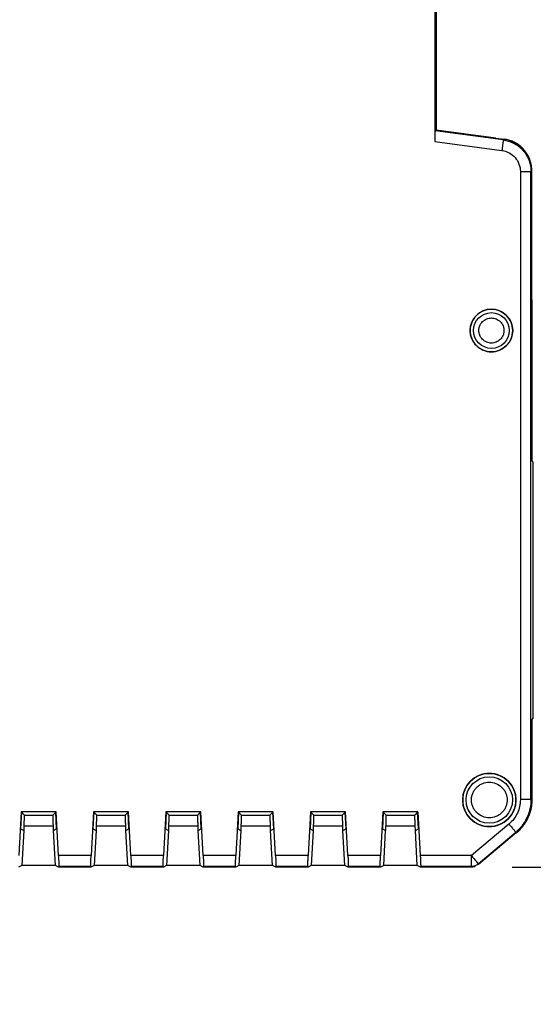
# Model space of a CAD drawing. Header units: millimetres. Extents: x 10 to 410, y 10 to 314.
# Tile 14 of 30: x 247 to 271, y 65 to 112. Entities that reach past the tile are written whole.
import ezdxf

# ---------------------------------------------------------------- set-up
doc = ezdxf.new("R2010")
doc.units = ezdxf.units.MM
doc.header["$LTSCALE"] = 1.5
doc.layers.add('DIMENSIONS', color=140, linetype='Continuous', lineweight=25)
doc.styles.add('SLDTEXTSTYLE0', font='TXT', dxfattribs={"width": 0.7})
doc.dimstyles.new('SLDDIMSTYLE1', dxfattribs={"dimtxt": 3.237012, "dimasz": 4.953, "dimexe": 0, "dimexo": 0.0625, "dimgap": 0.809253, "dimtad": 0, "dimtih": 1, "dimtoh": 1, "dimrnd": 1e-09, "dimzin": 12, "dimdsep": 46, "dimtxsty": 'SLDTEXTSTYLE0', "dimsah": 1, "dimcen": 0.09, "dimadec": 0, "dimazin": 3, "dimtfac": 1, "dimtmove": 0, "dimatfit": 0, "dimfxl": 0, "dimfrac": 2, "dimtolj": 1, "dimtzin": 12, "dimarcsym": 0})

# ---------------------------------------------------------------- blocks, each defined once
blk = doc.blocks.new('_D_5')
at = {"layer": 'DIMENSIONS'}
for p, q in [((281.813, 71.845), (281.813, 81.37)), ((270.414, 71.845), (286.576, 71.845)), ((274.741, 66.995), (286.576, 66.995)), ((281.813, 51.995), (281.813, 66.995)), ((282.69, 51.995), (281.813, 51.995)), ((288.525, 51.995), (287.438, 51.995)), ((287.438, 51.995), (287.438, 46.85)), ((298.145, 51.995), (299.232, 51.995)), ((299.232, 51.995), (299.232, 46.85)), ((287.438, 46.85), (288.525, 46.85)), ((299.232, 46.85), (298.145, 46.85))]:
    blk.add_line(p, q, dxfattribs=at)
for points in [[(281.813, 71.845), (282.575, 76.798), (281.051, 76.798)], [(281.813, 66.995), (281.051, 62.042), (282.575, 62.042)]]:
    blk.add_solid(points, dxfattribs=at)
at = {"layer": 'DIMENSIONS', "char_height": 3.175, "attachment_point": 1, "style": 'SLDTEXTSTYLE0'}
for s, insert in [('4.9', (289.872, 56.812)), ('0.19', (288.525, 50.943))]:
    blk.add_mtext(s, dxfattribs=dict(at, insert=insert))

msp = doc.modelspace()

# ---------------------------------------------------------------- linework, layer by layer
for p, q in [((266.77, 129.288), (266.77, 105.916)), ((266.77, 129.288), (266.77, 105.916)), ((266.836, 128.752), (266.836, 106.452)), ((266.836, 106.452), (266.795, 106.417)), ((269.992, 105.996), (266.795, 106.417)), ((269.636, 106.084), (266.836, 106.452)), ((266.77, 105.916), (269.927, 105.501)), ((266.77, 105.916), (269.927, 105.501)), ((269.636, 106.084), (270.033, 106.031)), ((270.033, 106.031), (269.992, 105.996)), ((270.796, 104.511), (270.796, 75.014)), ((270.796, 104.511), (270.796, 75.014)), ((271.295, 104.511), (271.336, 104.546)), ((271.295, 75.014), (271.295, 104.511)), ((271.336, 98.481), (271.336, 104.546)), ((271.336, 98.481), (271.336, 90.926)), ((271.404, 90.857), (271.336, 90.926)), ((271.404, 78.832), (271.404, 90.857)), ((271.336, 78.764), (271.404, 78.832)), ((271.336, 78.764), (271.336, 74.996)), ((271.295, 75.014), (271.336, 74.996)), ((247.336, 74.445), (247.228, 72.385)), ((247.336, 74.445), (247.228, 72.385)), ((247.356, 74.423), (247.315, 73.645)), ((248.986, 74.445), (247.336, 74.445)), ((247.336, 74.445), (247.356, 74.423)), ((248.986, 74.445), (247.336, 74.445)), ((247.356, 74.423), (247.491, 74.283)), ((247.491, 74.283), (248.83, 74.283)), ((248.965, 74.423), (248.83, 74.283)), ((248.986, 74.445), (248.965, 74.423)), ((249.006, 73.645), (248.965, 74.423)), ((249.093, 72.385), (248.986, 74.445)), ((249.093, 72.385), (248.986, 74.445)), ((250.736, 74.445), (250.628, 72.385)), ((250.736, 74.445), (250.628, 72.385)), ((250.756, 74.423), (250.715, 73.645)), ((252.386, 74.445), (250.736, 74.445)), ((250.736, 74.445), (250.756, 74.423)), ((252.386, 74.445), (250.736, 74.445)), ((250.756, 74.423), (250.891, 74.283)), ((250.891, 74.283), (252.23, 74.283)), ((252.23, 74.283), (252.365, 74.423)), ((252.386, 74.445), (252.365, 74.423)), ((252.406, 73.645), (252.365, 74.423)), ((252.493, 72.385), (252.386, 74.445)), ((252.493, 72.385), (252.386, 74.445)), ((254.136, 74.445), (254.028, 72.385)), ((254.136, 74.445), (254.028, 72.385)), ((254.156, 74.423), (254.115, 73.645)), ((255.786, 74.445), (254.136, 74.445)), ((254.136, 74.445), (254.156, 74.423)), ((255.786, 74.445), (254.136, 74.445)), ((254.156, 74.423), (254.291, 74.283)), ((254.291, 74.283), (255.63, 74.283)), ((255.63, 74.283), (255.765, 74.423)), ((255.786, 74.445), (255.765, 74.423)), ((255.806, 73.645), (255.765, 74.423)), ((255.893, 72.385), (255.786, 74.445)), ((255.893, 72.385), (255.786, 74.445)), ((257.536, 74.445), (257.428, 72.385)), ((257.536, 74.445), (257.428, 72.385)), ((257.556, 74.423), (257.515, 73.645)), ((259.186, 74.445), (257.536, 74.445)), ((257.536, 74.445), (257.556, 74.423)), ((259.186, 74.445), (257.536, 74.445)), ((257.556, 74.423), (257.691, 74.283)), ((257.691, 74.283), (259.03, 74.283)), ((259.03, 74.283), (259.165, 74.423)), ((259.186, 74.445), (259.165, 74.423)), ((259.206, 73.645), (259.165, 74.423)), ((259.293, 72.385), (259.186, 74.445)), ((259.293, 72.385), (259.186, 74.445)), ((260.936, 74.445), (260.828, 72.385)), ((260.936, 74.445), (260.828, 72.385)), ((260.956, 74.423), (260.915, 73.645)), ((262.586, 74.445), (260.936, 74.445)), ((260.936, 74.445), (260.956, 74.423)), ((262.586, 74.445), (260.936, 74.445)), ((260.956, 74.423), (261.091, 74.283)), ((261.091, 74.283), (262.43, 74.283)), ((262.43, 74.283), (262.565, 74.423)), ((262.586, 74.445), (262.565, 74.423)), ((262.606, 73.645), (262.565, 74.423)), ((262.693, 72.385), (262.586, 74.445)), ((262.693, 72.385), (262.586, 74.445)), ((264.336, 74.445), (264.228, 72.385)), ((264.336, 74.445), (264.228, 72.385)), ((264.356, 74.423), (264.315, 73.645)), ((265.986, 74.445), (264.336, 74.445)), ((264.356, 74.423), (264.336, 74.445)), ((265.986, 74.445), (264.336, 74.445)), ((264.491, 74.283), (264.356, 74.423)), ((264.491, 74.283), (265.83, 74.283)), ((265.83, 74.283), (265.965, 74.423)), ((265.965, 74.423), (265.986, 74.445)), ((266.006, 73.645), (265.965, 74.423)), ((265.986, 74.445), (266.093, 72.385)), ((247.315, 73.645), (247.46, 73.571)), ((247.46, 73.571), (247.374, 71.919)), ((247.46, 73.571), (247.475, 73.571)), ((247.475, 73.571), (247.482, 73.783)), ((247.482, 73.783), (248.839, 73.783)), ((248.839, 73.783), (248.846, 73.571)), ((248.846, 73.571), (248.861, 73.571)), ((248.861, 73.571), (249.006, 73.645)), ((248.947, 71.919), (248.861, 73.571)), ((250.715, 73.645), (250.86, 73.571)), ((250.86, 73.571), (250.774, 71.919)), ((250.86, 73.571), (250.875, 73.571)), ((250.875, 73.571), (250.882, 73.783)), ((250.882, 73.783), (252.239, 73.783)), ((252.239, 73.783), (252.246, 73.571)), ((252.246, 73.571), (252.261, 73.571)), ((252.261, 73.571), (252.406, 73.645)), ((252.347, 71.919), (252.261, 73.571)), ((254.115, 73.645), (254.26, 73.571)), ((254.26, 73.571), (254.174, 71.919)), ((254.26, 73.571), (254.275, 73.571)), ((254.275, 73.571), (254.282, 73.783)), ((254.282, 73.783), (255.639, 73.783)), ((255.639, 73.783), (255.646, 73.571)), ((255.646, 73.571), (255.661, 73.571)), ((255.661, 73.571), (255.806, 73.645)), ((255.747, 71.919), (255.661, 73.571)), ((257.515, 73.645), (257.66, 73.571)), ((257.66, 73.571), (257.574, 71.919)), ((257.66, 73.571), (257.675, 73.571)), ((257.675, 73.571), (257.682, 73.783)), ((257.682, 73.783), (259.039, 73.783)), ((259.039, 73.783), (259.046, 73.571)), ((259.046, 73.571), (259.061, 73.571)), ((259.061, 73.571), (259.206, 73.645)), ((259.147, 71.919), (259.061, 73.571)), ((260.915, 73.645), (261.06, 73.571)), ((261.06, 73.571), (260.974, 71.919)), ((261.06, 73.571), (261.075, 73.571)), ((261.075, 73.571), (261.082, 73.783)), ((261.082, 73.783), (262.439, 73.783)), ((262.439, 73.783), (262.446, 73.571)), ((262.446, 73.571), (262.461, 73.571)), ((262.461, 73.571), (262.606, 73.645)), ((262.547, 71.919), (262.461, 73.571)), ((264.315, 73.645), (264.46, 73.571)), ((264.374, 71.919), (264.46, 73.571)), ((264.46, 73.571), (264.475, 73.571)), ((264.475, 73.571), (264.482, 73.783)), ((264.482, 73.783), (265.839, 73.783)), ((265.839, 73.783), (265.846, 73.571)), ((265.846, 73.571), (265.861, 73.571)), ((265.861, 73.571), (266.006, 73.645)), ((265.947, 71.919), (265.861, 73.571)), ((270.26, 73.867), (268.494, 72.385)), ((270.26, 73.867), (268.494, 72.385)), ((268.815, 72.002), (270.581, 73.484)), ((270.622, 73.465), (268.83, 71.962)), ((270.581, 73.484), (270.622, 73.465)), ((270.581, 73.484), (270.622, 73.465)), ((250.628, 72.385), (249.093, 72.385)), ((250.628, 72.385), (249.093, 72.385)), ((254.028, 72.385), (252.493, 72.385)), ((254.028, 72.385), (252.493, 72.385)), ((257.428, 72.385), (255.893, 72.385)), ((257.428, 72.385), (255.893, 72.385)), ((260.828, 72.385), (259.293, 72.385)), ((260.828, 72.385), (259.293, 72.385)), ((264.228, 72.385), (262.693, 72.385)), ((264.228, 72.385), (262.693, 72.385)), ((268.494, 72.385), (266.093, 72.385)), ((268.494, 72.385), (266.093, 72.385)), ((268.494, 71.885), (268.494, 72.385)), ((247.374, 71.919), (247.221, 71.845)), ((248.947, 71.919), (247.374, 71.919)), ((249.1, 71.845), (248.947, 71.919)), ((249.111, 71.885), (249.1, 71.845)), ((250.621, 71.845), (249.1, 71.845)), ((249.111, 71.885), (250.61, 71.885)), ((250.621, 71.845), (250.61, 71.885)), ((250.774, 71.919), (250.621, 71.845)), ((252.347, 71.919), (250.774, 71.919)), ((252.5, 71.845), (252.347, 71.919)), ((252.511, 71.885), (252.5, 71.845)), ((254.021, 71.845), (252.5, 71.845)), ((252.511, 71.885), (254.01, 71.885)), ((254.021, 71.845), (254.01, 71.885)), ((254.174, 71.919), (254.021, 71.845)), ((255.747, 71.919), (254.174, 71.919)), ((255.9, 71.845), (255.747, 71.919)), ((255.911, 71.885), (255.9, 71.845)), ((257.421, 71.845), (255.9, 71.845)), ((255.911, 71.885), (257.41, 71.885)), ((257.421, 71.845), (257.41, 71.885)), ((257.574, 71.919), (257.421, 71.845)), ((259.147, 71.919), (257.574, 71.919)), ((259.3, 71.845), (259.147, 71.919)), ((259.311, 71.885), (259.3, 71.845)), ((260.821, 71.845), (259.3, 71.845)), ((259.311, 71.885), (260.81, 71.885)), ((260.821, 71.845), (260.81, 71.885)), ((260.974, 71.919), (260.821, 71.845)), ((262.547, 71.919), (260.974, 71.919)), ((262.7, 71.845), (262.547, 71.919)), ((262.711, 71.885), (262.7, 71.845)), ((264.221, 71.845), (262.7, 71.845)), ((262.711, 71.885), (264.21, 71.885)), ((264.221, 71.845), (264.21, 71.885)), ((264.374, 71.919), (264.221, 71.845)), ((265.947, 71.919), (264.374, 71.919)), ((266.1, 71.845), (265.947, 71.919)), ((266.111, 71.885), (266.1, 71.845)), ((268.509, 71.845), (266.1, 71.845)), ((268.509, 71.845), (266.1, 71.845)), ((266.111, 71.885), (268.494, 71.885)), ((268.509, 71.845), (268.494, 71.885))]:
    msp.add_line(p, q)
for centre, radius in [((269.435, 97.045), 1), ((269.435, 97.045), 0.839), ((269.336, 74.997), 1.25), ((269.336, 74.997), 1.089)]:
    msp.add_circle(centre, radius)
for points, knots in [([(266.795, 106.417), (266.794, 106.415), (266.792, 106.411), (266.788, 106.396), (266.785, 106.374), (266.782, 106.344), (266.78, 106.307), (266.776, 106.252), (266.773, 106.169), (266.771, 106.051), (266.77, 105.963), (266.77, 105.916)], [0, 0, 0, 0, 0.082788, 0.165715, 0.248806, 0.332088, 0.415586, 0.499326, 0.650991, 0.817859, 1, 1, 1, 1]), ([(266.777, 106.262), (266.775, 106.215), (266.772, 106.142), (266.77, 106.019), (266.77, 105.951), (266.77, 105.916)], [0, 0, 0, 0, 0.464204, 0.723467, 1, 1, 1, 1]), ([(269.992, 105.996), (269.992, 105.994), (269.991, 105.986), (269.987, 105.957), (269.981, 105.909), (269.972, 105.844), (269.962, 105.765), (269.947, 105.649), (269.935, 105.557), (269.927, 105.501)], [0, 0, 0, 0, 0.125001, 0.250045, 0.37509, 0.500135, 0.625179, 0.750224, 1, 1, 1, 1]), ([(269.992, 105.996), (269.992, 105.994), (269.991, 105.986), (269.987, 105.957), (269.981, 105.909), (269.972, 105.844), (269.962, 105.765), (269.947, 105.649), (269.935, 105.557), (269.927, 105.501)], [0, 0, 0, 0, 0.125001, 0.250045, 0.37509, 0.500135, 0.625179, 0.750224, 1, 1, 1, 1]), ([(269.992, 105.996), (270.034, 105.989), (270.118, 105.976), (270.24, 105.943), (270.36, 105.9), (270.476, 105.848), (270.586, 105.785), (270.691, 105.714), (270.79, 105.634), (270.881, 105.546), (270.965, 105.451), (271.04, 105.348), (271.107, 105.24), (271.164, 105.127), (271.211, 105.009), (271.248, 104.888), (271.275, 104.763), (271.292, 104.637), (271.294, 104.553), (271.295, 104.511)], [0, 0, 0, 0, 0.058839, 0.117672, 0.1765, 0.235324, 0.294144, 0.352962, 0.411778, 0.470593, 0.529407, 0.588222, 0.647038, 0.705856, 0.764676, 0.8235, 0.882328, 0.941161, 1, 1, 1, 1]), ([(269.992, 105.996), (270.034, 105.989), (270.118, 105.976), (270.24, 105.943), (270.36, 105.9), (270.476, 105.848), (270.586, 105.785), (270.691, 105.714), (270.79, 105.634), (270.881, 105.546), (270.965, 105.451), (271.04, 105.348), (271.107, 105.24), (271.164, 105.127), (271.211, 105.009), (271.248, 104.888), (271.275, 104.763), (271.292, 104.637), (271.294, 104.553), (271.295, 104.511)], [0, 0, 0, 0, 0.058839, 0.117672, 0.1765, 0.235324, 0.294144, 0.352962, 0.411778, 0.470593, 0.529407, 0.588222, 0.647038, 0.705856, 0.764676, 0.8235, 0.882328, 0.941161, 1, 1, 1, 1]), ([(271.285, 104.799), (271.274, 104.884), (271.24, 105.155), (270.978, 105.549), (270.551, 105.904), (270.199, 105.987), (270.029, 106.027)], [0, 0, 0, 0, 0.136658, 0.430728, 0.724729, 1, 1, 1, 1]), ([(271.336, 104.546), (271.335, 104.588), (271.333, 104.671), (271.317, 104.793), (271.292, 104.913), (271.257, 105.029), (271.214, 105.141), (271.163, 105.248), (271.104, 105.35), (271.038, 105.445), (270.946, 105.559), (270.819, 105.685), (270.649, 105.812), (270.459, 105.915), (270.252, 105.993), (270.107, 106.018), (270.033, 106.031)], [0, 0, 0, 0, 0.057845, 0.115118, 0.171821, 0.227956, 0.283523, 0.338525, 0.392962, 0.446836, 0.50015, 0.596457, 0.694588, 0.794549, 0.896351, 1, 1, 1, 1]), ([(271.336, 104.546), (271.335, 104.588), (271.333, 104.671), (271.317, 104.793), (271.292, 104.913), (271.257, 105.029), (271.214, 105.141), (271.163, 105.248), (271.104, 105.35), (271.038, 105.445), (270.946, 105.559), (270.819, 105.685), (270.649, 105.812), (270.459, 105.915), (270.252, 105.993), (270.107, 106.018), (270.033, 106.031)], [0, 0, 0, 0, 0.057845, 0.115118, 0.171821, 0.227956, 0.283523, 0.338525, 0.392962, 0.446836, 0.50015, 0.596457, 0.694588, 0.794549, 0.896351, 1, 1, 1, 1]), ([(270.796, 104.511), (270.853, 104.511), (270.945, 104.511), (271.063, 104.511), (271.142, 104.511), (271.207, 104.511), (271.256, 104.511), (271.285, 104.511), (271.293, 104.511), (271.295, 104.511)], [0, 0, 0, 0, 0.249776, 0.374821, 0.499865, 0.62491, 0.749955, 0.874999, 1, 1, 1, 1]), ([(270.796, 104.511), (270.853, 104.511), (270.945, 104.511), (271.063, 104.511), (271.142, 104.511), (271.207, 104.511), (271.256, 104.511), (271.285, 104.511), (271.293, 104.511), (271.295, 104.511)], [0, 0, 0, 0, 0.249776, 0.374821, 0.499865, 0.62491, 0.749955, 0.874999, 1, 1, 1, 1]), ([(270.436, 97.045), (270.436, 97.307), (270.328, 97.567), (269.957, 97.937), (269.697, 98.045), (269.174, 98.045), (268.914, 97.937), (268.543, 97.567), (268.436, 97.307), (268.436, 97.045)], [0, 0, 0, 0, 0.25, 0.25, 0.5, 0.5, 0.75, 0.75, 1, 1, 1, 1]), ([(268.846, 97.045), (268.847, 97.069), (268.849, 97.119), (268.863, 97.192), (268.891, 97.277), (268.939, 97.371), (269.041, 97.495), (269.207, 97.605), (269.435, 97.648), (269.664, 97.605), (269.83, 97.495), (269.932, 97.371), (269.985, 97.266), (270.019, 97.156), (270.023, 97.082), (270.025, 97.045)], [0, 0, 0, 0, 0.0401721, 0.0800873, 0.1203853, 0.1853923, 0.2506898, 0.3803013, 0.5000468, 0.6197923, 0.7494038, 0.814411, 0.8797086, 0.9397835, 1, 1, 1, 1]), ([(268.846, 97.045), (268.847, 97.069), (268.849, 97.119), (268.863, 97.192), (268.891, 97.277), (268.939, 97.371), (269.041, 97.495), (269.207, 97.605), (269.435, 97.648), (269.664, 97.605), (269.83, 97.495), (269.932, 97.371), (269.985, 97.266), (270.019, 97.156), (270.023, 97.082), (270.025, 97.045)], [0, 0, 0, 0, 0.040172, 0.080087, 0.120385, 0.185392, 0.25069, 0.380301, 0.500047, 0.619792, 0.749404, 0.814411, 0.879709, 0.939784, 1, 1, 1, 1]), ([(268.436, 97.045), (268.436, 96.783), (268.543, 96.523), (268.914, 96.153), (269.174, 96.045), (269.697, 96.045), (269.957, 96.153), (270.328, 96.523), (270.436, 96.783), (270.436, 97.045)], [0, 0, 0, 0, 0.25, 0.25, 0.5, 0.5, 0.75, 0.75, 1, 1, 1, 1]), ([(270.025, 97.045), (270.024, 97.02), (270.022, 96.971), (270.008, 96.898), (269.98, 96.813), (269.932, 96.719), (269.83, 96.594), (269.664, 96.485), (269.435, 96.441), (269.207, 96.485), (269.041, 96.594), (268.939, 96.719), (268.886, 96.823), (268.852, 96.934), (268.848, 97.008), (268.846, 97.045)], [0, 0, 0, 0, 0.040172, 0.080087, 0.120385, 0.185392, 0.25069, 0.380301, 0.500047, 0.619792, 0.749404, 0.814411, 0.879709, 0.939784, 1, 1, 1, 1]), ([(270.025, 97.045), (270.024, 97.02), (270.022, 96.971), (270.008, 96.898), (269.98, 96.813), (269.932, 96.719), (269.83, 96.594), (269.664, 96.485), (269.435, 96.441), (269.207, 96.485), (269.041, 96.594), (268.939, 96.719), (268.886, 96.823), (268.852, 96.934), (268.848, 97.008), (268.846, 97.045)], [0, 0, 0, 0, 0.040172, 0.080087, 0.120385, 0.185392, 0.25069, 0.380301, 0.500047, 0.619792, 0.749404, 0.814411, 0.879709, 0.939784, 1, 1, 1, 1]), ([(270.586, 74.997), (270.586, 75.16), (270.553, 75.324), (270.428, 75.626), (270.335, 75.765), (270.104, 75.996), (269.965, 76.089), (269.663, 76.214), (269.499, 76.247), (269.172, 76.247), (269.008, 76.214), (268.706, 76.089), (268.567, 75.996), (268.336, 75.765), (268.243, 75.626), (268.118, 75.324), (268.086, 75.16), (268.086, 74.997)], [0, 0, 0, 0, 0.125, 0.125, 0.25, 0.25, 0.375, 0.375, 0.5, 0.5, 0.625, 0.625, 0.75, 0.75, 0.875, 0.875, 1, 1, 1, 1]), ([(268.496, 74.997), (268.497, 75.023), (268.498, 75.076), (268.51, 75.154), (268.528, 75.231), (268.564, 75.335), (268.629, 75.461), (268.738, 75.594), (268.871, 75.703), (269.067, 75.805), (269.336, 75.856), (269.66, 75.794), (269.897, 75.638), (270.042, 75.461), (270.119, 75.312), (270.166, 75.155), (270.172, 75.049), (270.175, 74.997)], [0, 0, 0, 0, 0.030181, 0.060117, 0.090078, 0.120333, 0.185336, 0.250543, 0.315546, 0.380753, 0.500411, 0.62007, 0.749587, 0.81459, 0.879797, 0.939849, 1, 1, 1, 1]), ([(268.496, 74.997), (268.497, 75.023), (268.498, 75.076), (268.51, 75.154), (268.528, 75.231), (268.564, 75.335), (268.629, 75.461), (268.738, 75.594), (268.871, 75.703), (269.067, 75.805), (269.336, 75.856), (269.66, 75.794), (269.897, 75.638), (270.042, 75.461), (270.119, 75.312), (270.166, 75.155), (270.172, 75.049), (270.175, 74.997)], [0, 0, 0, 0, 0.030181, 0.060117, 0.090078, 0.120333, 0.185336, 0.250543, 0.315546, 0.380753, 0.500411, 0.62007, 0.749587, 0.81459, 0.879797, 0.939849, 1, 1, 1, 1]), ([(268.086, 74.997), (268.086, 74.833), (268.118, 74.67), (268.243, 74.367), (268.336, 74.229), (268.567, 73.997), (268.706, 73.904), (269.008, 73.779), (269.172, 73.747), (269.499, 73.747), (269.663, 73.779), (269.965, 73.904), (270.104, 73.997), (270.335, 74.229), (270.428, 74.367), (270.553, 74.67), (270.586, 74.833), (270.586, 74.997)], [0, 0, 0, 0, 0.125, 0.125, 0.25, 0.25, 0.375, 0.375, 0.5, 0.5, 0.625, 0.625, 0.75, 0.75, 0.875, 0.875, 1, 1, 1, 1]), ([(270.175, 74.997), (270.174, 74.97), (270.173, 74.918), (270.161, 74.839), (270.143, 74.762), (270.107, 74.658), (270.042, 74.533), (269.933, 74.399), (269.8, 74.29), (269.604, 74.189), (269.335, 74.137), (269.011, 74.199), (268.774, 74.355), (268.629, 74.532), (268.552, 74.682), (268.505, 74.838), (268.499, 74.944), (268.496, 74.997)], [0, 0, 0, 0, 0.030181, 0.060117, 0.090078, 0.120333, 0.185336, 0.250543, 0.315546, 0.380753, 0.500411, 0.62007, 0.749587, 0.81459, 0.879797, 0.939849, 1, 1, 1, 1]), ([(270.175, 74.997), (270.174, 74.97), (270.173, 74.918), (270.161, 74.839), (270.143, 74.762), (270.107, 74.658), (270.042, 74.533), (269.933, 74.399), (269.8, 74.29), (269.604, 74.189), (269.335, 74.137), (269.011, 74.199), (268.774, 74.355), (268.629, 74.532), (268.552, 74.682), (268.505, 74.838), (268.499, 74.944), (268.496, 74.997)], [0, 0, 0, 0, 0.030181, 0.060117, 0.090078, 0.120333, 0.185336, 0.250543, 0.315546, 0.380753, 0.500411, 0.62007, 0.749587, 0.81459, 0.879797, 0.939849, 1, 1, 1, 1]), ([(271.295, 75.014), (271.294, 74.966), (271.292, 74.869), (271.275, 74.725), (271.249, 74.582), (271.212, 74.441), (271.166, 74.303), (271.109, 74.17), (271.043, 74.04), (270.968, 73.916), (270.883, 73.797), (270.791, 73.686), (270.691, 73.58), (270.618, 73.516), (270.581, 73.484)], [0, 0, 0, 0, 0.08334, 0.166677, 0.25001, 0.333342, 0.416671, 0.5, 0.583329, 0.666658, 0.74999, 0.833323, 0.91666, 1, 1, 1, 1]), ([(271.295, 75.014), (271.294, 74.966), (271.292, 74.869), (271.275, 74.725), (271.249, 74.582), (271.212, 74.441), (271.166, 74.303), (271.109, 74.17), (271.043, 74.04), (270.968, 73.916), (270.883, 73.797), (270.791, 73.686), (270.691, 73.58), (270.618, 73.516), (270.581, 73.484)], [0, 0, 0, 0, 0.0833404, 0.166677, 0.2500105, 0.3333416, 0.4166712, 0.5, 0.5833288, 0.6666584, 0.7499895, 0.833323, 0.9166596, 1, 1, 1, 1]), ([(271.336, 74.996), (271.334, 74.947), (271.332, 74.85), (271.316, 74.706), (271.29, 74.563), (271.253, 74.422), (271.206, 74.284), (271.15, 74.151), (271.083, 74.021), (271.008, 73.897), (270.924, 73.778), (270.831, 73.666), (270.731, 73.561), (270.658, 73.497), (270.622, 73.465)], [0, 0, 0, 0, 0.083337, 0.166671, 0.250004, 0.333336, 0.416666, 0.499997, 0.583328, 0.666659, 0.749991, 0.833325, 0.916661, 1, 1, 1, 1]), ([(271.336, 74.996), (271.334, 74.947), (271.332, 74.85), (271.316, 74.706), (271.29, 74.563), (271.253, 74.422), (271.206, 74.284), (271.15, 74.151), (271.083, 74.021), (271.008, 73.897), (270.924, 73.778), (270.831, 73.666), (270.731, 73.561), (270.658, 73.497), (270.622, 73.465)], [0, 0, 0, 0, 0.083337, 0.166671, 0.250004, 0.333336, 0.416666, 0.499997, 0.583328, 0.666659, 0.749991, 0.833325, 0.916661, 1, 1, 1, 1]), ([(247.482, 73.783), (247.483, 73.804), (247.484, 73.845), (247.486, 73.906), (247.488, 73.978), (247.491, 74.057), (247.492, 74.135), (247.493, 74.201), (247.493, 74.247), (247.493, 74.277), (247.492, 74.281), (247.491, 74.283)], [0, 0, 0, 0, 0.079699, 0.159432, 0.240426, 0.368797, 0.500142, 0.628485, 0.759814, 0.879179, 1, 1, 1, 1]), ([(247.482, 73.783), (247.483, 73.804), (247.484, 73.845), (247.486, 73.906), (247.488, 73.978), (247.491, 74.057), (247.492, 74.135), (247.493, 74.201), (247.493, 74.247), (247.493, 74.277), (247.492, 74.281), (247.491, 74.283)], [0, 0, 0, 0, 0.079699, 0.1594323, 0.2404262, 0.3687972, 0.500142, 0.6284849, 0.7598136, 0.8791794, 1, 1, 1, 1]), ([(248.83, 74.283), (248.829, 74.282), (248.829, 74.28), (248.828, 74.267), (248.828, 74.243), (248.828, 74.201), (248.829, 74.137), (248.83, 74.057), (248.833, 73.969), (248.835, 73.877), (248.838, 73.815), (248.839, 73.783)], [0, 0, 0, 0, 0.079662, 0.159361, 0.240324, 0.368661, 0.499993, 0.628348, 0.759712, 0.879124, 1, 1, 1, 1]), ([(248.83, 74.283), (248.829, 74.282), (248.829, 74.28), (248.828, 74.267), (248.828, 74.243), (248.828, 74.201), (248.829, 74.137), (248.83, 74.057), (248.833, 73.969), (248.835, 73.877), (248.838, 73.815), (248.839, 73.783)], [0, 0, 0, 0, 0.079662, 0.159361, 0.240324, 0.368661, 0.499993, 0.628348, 0.759712, 0.879124, 1, 1, 1, 1]), ([(250.882, 73.783), (250.883, 73.804), (250.884, 73.845), (250.886, 73.906), (250.888, 73.978), (250.891, 74.057), (250.892, 74.135), (250.893, 74.201), (250.893, 74.247), (250.893, 74.277), (250.892, 74.281), (250.891, 74.283)], [0, 0, 0, 0, 0.079699, 0.159432, 0.240426, 0.368797, 0.500142, 0.628485, 0.759814, 0.879179, 1, 1, 1, 1]), ([(250.882, 73.783), (250.883, 73.804), (250.884, 73.845), (250.886, 73.906), (250.888, 73.978), (250.891, 74.057), (250.892, 74.135), (250.893, 74.201), (250.893, 74.247), (250.893, 74.277), (250.892, 74.281), (250.891, 74.283)], [0, 0, 0, 0, 0.079699, 0.1594323, 0.2404262, 0.3687972, 0.500142, 0.6284849, 0.7598136, 0.8791794, 1, 1, 1, 1]), ([(252.23, 74.283), (252.229, 74.282), (252.229, 74.28), (252.228, 74.267), (252.228, 74.243), (252.228, 74.201), (252.229, 74.137), (252.23, 74.057), (252.233, 73.969), (252.235, 73.877), (252.238, 73.815), (252.239, 73.783)], [0, 0, 0, 0, 0.0796621, 0.1593609, 0.2403244, 0.3686609, 0.4999934, 0.6283481, 0.7597117, 0.8791241, 1, 1, 1, 1]), ([(252.23, 74.283), (252.229, 74.282), (252.229, 74.28), (252.228, 74.267), (252.228, 74.243), (252.228, 74.201), (252.229, 74.137), (252.23, 74.057), (252.233, 73.969), (252.235, 73.877), (252.238, 73.815), (252.239, 73.783)], [0, 0, 0, 0, 0.079662, 0.159361, 0.240324, 0.368661, 0.499993, 0.628348, 0.759712, 0.879124, 1, 1, 1, 1]), ([(254.282, 73.783), (254.283, 73.804), (254.284, 73.845), (254.286, 73.906), (254.288, 73.978), (254.291, 74.057), (254.292, 74.135), (254.293, 74.201), (254.293, 74.247), (254.293, 74.277), (254.292, 74.281), (254.291, 74.283)], [0, 0, 0, 0, 0.079699, 0.159432, 0.240426, 0.368797, 0.500142, 0.628485, 0.759814, 0.879179, 1, 1, 1, 1]), ([(254.282, 73.783), (254.283, 73.804), (254.284, 73.845), (254.286, 73.906), (254.288, 73.978), (254.291, 74.057), (254.292, 74.135), (254.293, 74.201), (254.293, 74.247), (254.293, 74.277), (254.292, 74.281), (254.291, 74.283)], [0, 0, 0, 0, 0.079699, 0.159432, 0.240426, 0.368797, 0.500142, 0.628485, 0.759814, 0.879179, 1, 1, 1, 1]), ([(255.63, 74.283), (255.629, 74.282), (255.629, 74.28), (255.628, 74.267), (255.628, 74.243), (255.628, 74.201), (255.629, 74.137), (255.63, 74.057), (255.633, 73.969), (255.635, 73.877), (255.638, 73.815), (255.639, 73.783)], [0, 0, 0, 0, 0.0796621, 0.1593609, 0.2403244, 0.3686609, 0.4999934, 0.6283481, 0.7597117, 0.8791241, 1, 1, 1, 1]), ([(255.63, 74.283), (255.629, 74.282), (255.629, 74.28), (255.628, 74.267), (255.628, 74.243), (255.628, 74.201), (255.629, 74.137), (255.63, 74.057), (255.633, 73.969), (255.635, 73.877), (255.638, 73.815), (255.639, 73.783)], [0, 0, 0, 0, 0.079662, 0.159361, 0.240324, 0.368661, 0.499993, 0.628348, 0.759712, 0.879124, 1, 1, 1, 1]), ([(257.682, 73.783), (257.683, 73.804), (257.684, 73.845), (257.686, 73.906), (257.688, 73.978), (257.691, 74.057), (257.692, 74.135), (257.693, 74.201), (257.693, 74.247), (257.693, 74.277), (257.692, 74.281), (257.691, 74.283)], [0, 0, 0, 0, 0.079699, 0.159432, 0.240426, 0.368797, 0.500142, 0.628485, 0.759814, 0.879179, 1, 1, 1, 1]), ([(257.682, 73.783), (257.683, 73.804), (257.684, 73.845), (257.686, 73.906), (257.688, 73.978), (257.691, 74.057), (257.692, 74.135), (257.693, 74.201), (257.693, 74.247), (257.693, 74.277), (257.692, 74.281), (257.691, 74.283)], [0, 0, 0, 0, 0.079699, 0.159432, 0.240426, 0.368797, 0.500142, 0.628485, 0.759814, 0.879179, 1, 1, 1, 1]), ([(259.03, 74.283), (259.029, 74.282), (259.029, 74.28), (259.028, 74.267), (259.028, 74.243), (259.028, 74.201), (259.029, 74.137), (259.03, 74.057), (259.033, 73.969), (259.035, 73.877), (259.038, 73.815), (259.039, 73.783)], [0, 0, 0, 0, 0.0796621, 0.1593609, 0.2403244, 0.3686609, 0.4999934, 0.6283481, 0.7597117, 0.8791241, 1, 1, 1, 1]), ([(259.03, 74.283), (259.029, 74.282), (259.029, 74.28), (259.028, 74.267), (259.028, 74.243), (259.028, 74.201), (259.029, 74.137), (259.03, 74.057), (259.033, 73.969), (259.035, 73.877), (259.038, 73.815), (259.039, 73.783)], [0, 0, 0, 0, 0.079662, 0.159361, 0.240324, 0.368661, 0.499993, 0.628348, 0.759712, 0.879124, 1, 1, 1, 1]), ([(261.082, 73.783), (261.083, 73.804), (261.084, 73.845), (261.086, 73.906), (261.088, 73.978), (261.091, 74.057), (261.092, 74.135), (261.093, 74.201), (261.093, 74.247), (261.093, 74.277), (261.092, 74.281), (261.091, 74.283)], [0, 0, 0, 0, 0.079699, 0.159432, 0.240426, 0.368797, 0.500142, 0.628485, 0.759814, 0.879179, 1, 1, 1, 1]), ([(261.082, 73.783), (261.083, 73.804), (261.084, 73.845), (261.086, 73.906), (261.088, 73.978), (261.091, 74.057), (261.092, 74.135), (261.093, 74.201), (261.093, 74.247), (261.093, 74.277), (261.092, 74.281), (261.091, 74.283)], [0, 0, 0, 0, 0.079699, 0.159432, 0.240426, 0.368797, 0.500142, 0.628485, 0.759814, 0.879179, 1, 1, 1, 1]), ([(262.43, 74.283), (262.429, 74.282), (262.429, 74.28), (262.428, 74.267), (262.428, 74.243), (262.428, 74.201), (262.429, 74.137), (262.43, 74.057), (262.433, 73.969), (262.435, 73.877), (262.438, 73.815), (262.439, 73.783)], [0, 0, 0, 0, 0.0796621, 0.1593609, 0.2403244, 0.3686609, 0.4999934, 0.6283481, 0.7597117, 0.8791241, 1, 1, 1, 1]), ([(262.43, 74.283), (262.429, 74.282), (262.429, 74.28), (262.428, 74.267), (262.428, 74.243), (262.428, 74.201), (262.429, 74.137), (262.43, 74.057), (262.433, 73.969), (262.435, 73.877), (262.438, 73.815), (262.439, 73.783)], [0, 0, 0, 0, 0.079662, 0.159361, 0.240324, 0.368661, 0.499993, 0.628348, 0.759712, 0.879124, 1, 1, 1, 1]), ([(264.482, 73.783), (264.483, 73.804), (264.484, 73.845), (264.486, 73.906), (264.488, 73.978), (264.491, 74.057), (264.492, 74.135), (264.493, 74.201), (264.493, 74.247), (264.493, 74.277), (264.492, 74.281), (264.491, 74.283)], [0, 0, 0, 0, 0.079699, 0.159432, 0.240426, 0.368797, 0.500142, 0.628485, 0.759814, 0.879179, 1, 1, 1, 1]), ([(264.482, 73.783), (264.483, 73.804), (264.484, 73.845), (264.486, 73.906), (264.488, 73.978), (264.491, 74.057), (264.492, 74.135), (264.493, 74.201), (264.493, 74.247), (264.493, 74.277), (264.492, 74.281), (264.491, 74.283)], [0, 0, 0, 0, 0.079699, 0.159432, 0.240426, 0.368797, 0.500142, 0.628485, 0.759814, 0.879179, 1, 1, 1, 1]), ([(265.83, 74.283), (265.829, 74.282), (265.829, 74.28), (265.828, 74.267), (265.828, 74.243), (265.828, 74.201), (265.829, 74.137), (265.83, 74.057), (265.833, 73.969), (265.835, 73.877), (265.838, 73.815), (265.839, 73.783)], [0, 0, 0, 0, 0.0796621, 0.1593609, 0.2403244, 0.3686609, 0.4999934, 0.6283481, 0.7597117, 0.8791241, 1, 1, 1, 1]), ([(265.83, 74.283), (265.829, 74.282), (265.829, 74.28), (265.828, 74.267), (265.828, 74.243), (265.828, 74.201), (265.829, 74.137), (265.83, 74.057), (265.833, 73.969), (265.835, 73.877), (265.838, 73.815), (265.839, 73.783)], [0, 0, 0, 0, 0.079662, 0.159361, 0.240324, 0.368661, 0.499993, 0.628348, 0.759712, 0.879124, 1, 1, 1, 1]), ([(270.622, 73.465), (270.649, 73.489), (270.704, 73.536), (270.781, 73.613), (270.855, 73.694), (270.9, 73.751), (270.922, 73.779)], [0, 0, 0, 0, 0.250008, 0.50001, 0.750007, 1, 1, 1, 1]), ([(249.093, 72.385), (249.095, 72.361), (249.097, 72.314), (249.1, 72.245), (249.103, 72.181), (249.106, 72.122), (249.108, 72.068), (249.109, 72.021), (249.111, 71.981), (249.112, 71.948), (249.112, 71.922), (249.112, 71.903), (249.112, 71.89), (249.112, 71.887), (249.111, 71.885)], [0, 0, 0, 0, 0.094115, 0.186263, 0.276446, 0.364666, 0.450923, 0.535222, 0.617562, 0.697949, 0.776382, 0.852867, 0.927405, 1, 1, 1, 1]), ([(249.093, 72.385), (249.095, 72.361), (249.097, 72.314), (249.1, 72.245), (249.103, 72.181), (249.106, 72.122), (249.108, 72.068), (249.109, 72.021), (249.111, 71.981), (249.112, 71.948), (249.112, 71.922), (249.112, 71.903), (249.112, 71.89), (249.112, 71.887), (249.111, 71.885)], [0, 0, 0, 0, 0.0941151, 0.1862633, 0.2764461, 0.3646655, 0.4509233, 0.5352215, 0.6175625, 0.6979486, 0.7763824, 0.8528668, 0.9274049, 1, 1, 1, 1]), ([(250.61, 71.885), (250.609, 71.887), (250.609, 71.892), (250.609, 71.909), (250.609, 71.936), (250.61, 71.973), (250.612, 72.021), (250.614, 72.078), (250.616, 72.145), (250.62, 72.219), (250.623, 72.3), (250.626, 72.356), (250.628, 72.385)], [0, 0, 0, 0, 0.087354, 0.177505, 0.27046, 0.366223, 0.464799, 0.566191, 0.670405, 0.777442, 0.887306, 1, 1, 1, 1]), ([(250.61, 71.885), (250.609, 71.887), (250.609, 71.892), (250.609, 71.909), (250.609, 71.936), (250.61, 71.973), (250.612, 72.021), (250.614, 72.078), (250.616, 72.145), (250.62, 72.219), (250.623, 72.3), (250.626, 72.356), (250.628, 72.385)], [0, 0, 0, 0, 0.087354, 0.177505, 0.27046, 0.366223, 0.464799, 0.566191, 0.670405, 0.777442, 0.887306, 1, 1, 1, 1]), ([(252.493, 72.385), (252.495, 72.361), (252.497, 72.314), (252.5, 72.245), (252.503, 72.181), (252.506, 72.122), (252.508, 72.068), (252.509, 72.021), (252.511, 71.981), (252.512, 71.948), (252.512, 71.922), (252.512, 71.903), (252.512, 71.89), (252.512, 71.887), (252.511, 71.885)], [0, 0, 0, 0, 0.094115, 0.186263, 0.276446, 0.364666, 0.450923, 0.535222, 0.617562, 0.697949, 0.776382, 0.852867, 0.927405, 1, 1, 1, 1]), ([(252.493, 72.385), (252.495, 72.361), (252.497, 72.314), (252.5, 72.245), (252.503, 72.181), (252.506, 72.122), (252.508, 72.068), (252.509, 72.021), (252.511, 71.981), (252.512, 71.948), (252.512, 71.922), (252.512, 71.903), (252.512, 71.89), (252.512, 71.887), (252.511, 71.885)], [0, 0, 0, 0, 0.0941151, 0.1862633, 0.2764461, 0.3646655, 0.4509233, 0.5352215, 0.6175625, 0.6979486, 0.7763824, 0.8528668, 0.9274049, 1, 1, 1, 1]), ([(254.01, 71.885), (254.009, 71.887), (254.009, 71.892), (254.009, 71.909), (254.009, 71.936), (254.01, 71.973), (254.012, 72.021), (254.014, 72.078), (254.016, 72.145), (254.02, 72.219), (254.023, 72.3), (254.026, 72.356), (254.028, 72.385)], [0, 0, 0, 0, 0.0873537, 0.1775051, 0.2704599, 0.366223, 0.4647988, 0.5661915, 0.6704048, 0.7774419, 0.8873061, 1, 1, 1, 1]), ([(254.01, 71.885), (254.009, 71.887), (254.009, 71.892), (254.009, 71.909), (254.009, 71.936), (254.01, 71.973), (254.012, 72.021), (254.014, 72.078), (254.016, 72.145), (254.02, 72.219), (254.023, 72.3), (254.026, 72.356), (254.028, 72.385)], [0, 0, 0, 0, 0.087354, 0.177505, 0.27046, 0.366223, 0.464799, 0.566191, 0.670405, 0.777442, 0.887306, 1, 1, 1, 1]), ([(255.893, 72.385), (255.895, 72.361), (255.897, 72.314), (255.9, 72.245), (255.903, 72.181), (255.906, 72.122), (255.908, 72.068), (255.909, 72.021), (255.911, 71.981), (255.912, 71.948), (255.912, 71.922), (255.912, 71.903), (255.912, 71.89), (255.912, 71.887), (255.911, 71.885)], [0, 0, 0, 0, 0.094115, 0.186263, 0.276446, 0.364666, 0.450923, 0.535222, 0.617562, 0.697949, 0.776382, 0.852867, 0.927405, 1, 1, 1, 1]), ([(255.893, 72.385), (255.895, 72.361), (255.897, 72.314), (255.9, 72.245), (255.903, 72.181), (255.906, 72.122), (255.908, 72.068), (255.909, 72.021), (255.911, 71.981), (255.912, 71.948), (255.912, 71.922), (255.912, 71.903), (255.912, 71.89), (255.912, 71.887), (255.911, 71.885)], [0, 0, 0, 0, 0.094115, 0.186263, 0.276446, 0.364666, 0.450923, 0.535222, 0.617562, 0.697949, 0.776382, 0.852867, 0.927405, 1, 1, 1, 1]), ([(257.41, 71.885), (257.409, 71.887), (257.409, 71.892), (257.409, 71.909), (257.409, 71.936), (257.41, 71.973), (257.412, 72.021), (257.414, 72.078), (257.416, 72.145), (257.42, 72.219), (257.423, 72.3), (257.426, 72.356), (257.428, 72.385)], [0, 0, 0, 0, 0.087354, 0.177505, 0.27046, 0.366223, 0.464799, 0.566191, 0.670405, 0.777442, 0.887306, 1, 1, 1, 1]), ([(257.41, 71.885), (257.409, 71.887), (257.409, 71.892), (257.409, 71.909), (257.409, 71.936), (257.41, 71.973), (257.412, 72.021), (257.414, 72.078), (257.416, 72.145), (257.42, 72.219), (257.423, 72.3), (257.426, 72.356), (257.428, 72.385)], [0, 0, 0, 0, 0.087354, 0.177505, 0.27046, 0.366223, 0.464799, 0.566191, 0.670405, 0.777442, 0.887306, 1, 1, 1, 1]), ([(259.293, 72.385), (259.295, 72.361), (259.297, 72.314), (259.3, 72.245), (259.303, 72.181), (259.306, 72.122), (259.308, 72.068), (259.309, 72.021), (259.311, 71.981), (259.312, 71.948), (259.312, 71.922), (259.312, 71.903), (259.312, 71.89), (259.312, 71.887), (259.311, 71.885)], [0, 0, 0, 0, 0.094115, 0.186263, 0.276446, 0.364666, 0.450923, 0.535222, 0.617562, 0.697949, 0.776382, 0.852867, 0.927405, 1, 1, 1, 1]), ([(259.293, 72.385), (259.295, 72.361), (259.297, 72.314), (259.3, 72.245), (259.303, 72.181), (259.306, 72.122), (259.308, 72.068), (259.309, 72.021), (259.311, 71.981), (259.312, 71.948), (259.312, 71.922), (259.312, 71.903), (259.312, 71.89), (259.312, 71.887), (259.311, 71.885)], [0, 0, 0, 0, 0.094115, 0.186263, 0.276446, 0.364666, 0.450923, 0.535222, 0.617562, 0.697949, 0.776382, 0.852867, 0.927405, 1, 1, 1, 1]), ([(260.81, 71.885), (260.809, 71.887), (260.809, 71.892), (260.809, 71.909), (260.809, 71.936), (260.81, 71.973), (260.812, 72.021), (260.814, 72.078), (260.816, 72.145), (260.82, 72.219), (260.823, 72.3), (260.826, 72.356), (260.828, 72.385)], [0, 0, 0, 0, 0.087354, 0.177505, 0.27046, 0.366223, 0.464799, 0.566191, 0.670405, 0.777442, 0.887306, 1, 1, 1, 1]), ([(260.81, 71.885), (260.809, 71.887), (260.809, 71.892), (260.809, 71.909), (260.809, 71.936), (260.81, 71.973), (260.812, 72.021), (260.814, 72.078), (260.816, 72.145), (260.82, 72.219), (260.823, 72.3), (260.826, 72.356), (260.828, 72.385)], [0, 0, 0, 0, 0.087354, 0.177505, 0.27046, 0.366223, 0.464799, 0.566191, 0.670405, 0.777442, 0.887306, 1, 1, 1, 1]), ([(262.693, 72.385), (262.695, 72.361), (262.697, 72.314), (262.7, 72.245), (262.703, 72.181), (262.706, 72.122), (262.708, 72.068), (262.709, 72.021), (262.711, 71.981), (262.712, 71.948), (262.712, 71.922), (262.712, 71.903), (262.712, 71.89), (262.712, 71.887), (262.711, 71.885)], [0, 0, 0, 0, 0.094115, 0.186263, 0.276446, 0.364666, 0.450923, 0.535222, 0.617562, 0.697949, 0.776382, 0.852867, 0.927405, 1, 1, 1, 1]), ([(262.693, 72.385), (262.695, 72.361), (262.697, 72.314), (262.7, 72.245), (262.703, 72.181), (262.706, 72.122), (262.708, 72.068), (262.709, 72.021), (262.711, 71.981), (262.712, 71.948), (262.712, 71.922), (262.712, 71.903), (262.712, 71.89), (262.712, 71.887), (262.711, 71.885)], [0, 0, 0, 0, 0.0941151, 0.1862633, 0.2764461, 0.3646655, 0.4509233, 0.5352215, 0.6175625, 0.6979486, 0.7763824, 0.8528668, 0.9274049, 1, 1, 1, 1]), ([(264.21, 71.885), (264.209, 71.887), (264.209, 71.892), (264.209, 71.909), (264.209, 71.936), (264.21, 71.973), (264.212, 72.021), (264.214, 72.078), (264.216, 72.145), (264.22, 72.219), (264.223, 72.3), (264.226, 72.356), (264.228, 72.385)], [0, 0, 0, 0, 0.087354, 0.177505, 0.27046, 0.366223, 0.464799, 0.566191, 0.670405, 0.777442, 0.887306, 1, 1, 1, 1]), ([(264.21, 71.885), (264.209, 71.887), (264.209, 71.892), (264.209, 71.909), (264.209, 71.936), (264.21, 71.973), (264.212, 72.021), (264.214, 72.078), (264.216, 72.145), (264.22, 72.219), (264.223, 72.3), (264.226, 72.356), (264.228, 72.385)], [0, 0, 0, 0, 0.087354, 0.177505, 0.27046, 0.366223, 0.464799, 0.566191, 0.670405, 0.777442, 0.887306, 1, 1, 1, 1]), ([(266.093, 72.385), (266.095, 72.361), (266.097, 72.314), (266.1, 72.245), (266.103, 72.181), (266.106, 72.122), (266.108, 72.068), (266.109, 72.021), (266.111, 71.981), (266.112, 71.948), (266.112, 71.922), (266.112, 71.903), (266.112, 71.89), (266.112, 71.887), (266.111, 71.885)], [0, 0, 0, 0, 0.094115, 0.186263, 0.276446, 0.364666, 0.450923, 0.535222, 0.617562, 0.697949, 0.776382, 0.852867, 0.927405, 1, 1, 1, 1]), ([(266.093, 72.385), (266.095, 72.361), (266.097, 72.314), (266.1, 72.245), (266.103, 72.181), (266.106, 72.122), (266.108, 72.068), (266.109, 72.021), (266.111, 71.981), (266.112, 71.948), (266.112, 71.922), (266.112, 71.903), (266.112, 71.89), (266.112, 71.887), (266.111, 71.885)], [0, 0, 0, 0, 0.094115, 0.186263, 0.276446, 0.364666, 0.450923, 0.535222, 0.617562, 0.697949, 0.776382, 0.852867, 0.927405, 1, 1, 1, 1]), ([(268.494, 72.385), (268.575, 72.288), (268.656, 72.191), (268.774, 72.051), (268.811, 72.007), (268.815, 72.002)], [0, 0, 0, 0, 0.5, 0.5, 1, 1, 1, 1]), ([(268.494, 72.385), (268.575, 72.288), (268.656, 72.191), (268.774, 72.051), (268.811, 72.007), (268.815, 72.002)], [0, 0, 0, 0, 0.5, 0.5, 1, 1, 1, 1]), ([(268.68, 71.875), (268.652, 71.866), (268.596, 71.849), (268.538, 71.846), (268.509, 71.845)], [0, 0, 0, 0, 0.499993, 1, 1, 1, 1]), ([(268.68, 71.875), (268.652, 71.866), (268.596, 71.849), (268.538, 71.846), (268.509, 71.845)], [0, 0, 0, 0, 0.499993, 1, 1, 1, 1])]:
    msp.add_open_spline(points, degree=3, knots=knots)
for points in [[(269.927, 105.501), (270.046, 105.485), (270.278, 105.409), (270.565, 105.184), (270.751, 104.87), (270.796, 104.631), (270.796, 104.511)], [(269.927, 105.501), (270.046, 105.485), (270.278, 105.409), (270.565, 105.184), (270.751, 104.87), (270.796, 104.631), (270.796, 104.511)], [(270.796, 75.014), (270.796, 74.796), (270.699, 74.361), (270.427, 74.007), (270.26, 73.867)], [(270.796, 75.014), (270.796, 74.796), (270.699, 74.361), (270.427, 74.007), (270.26, 73.867)], [(271.295, 75.014), (271.292, 75.014), (271.265, 75.014), (271.149, 75.014), (270.976, 75.014), (270.853, 75.014), (270.796, 75.014)], [(271.295, 75.014), (271.292, 75.014), (271.265, 75.014), (271.149, 75.014), (270.976, 75.014), (270.853, 75.014), (270.796, 75.014)], [(270.26, 73.867), (270.297, 73.823), (270.377, 73.728), (270.488, 73.596), (270.562, 73.507), (270.579, 73.487), (270.581, 73.484)], [(270.26, 73.867), (270.297, 73.823), (270.377, 73.728), (270.488, 73.596), (270.562, 73.507), (270.579, 73.487), (270.581, 73.484)], [(268.494, 71.885), (268.61, 71.886), (268.726, 71.928), (268.815, 72.002)], [(268.494, 71.885), (268.61, 71.886), (268.726, 71.928), (268.815, 72.002)]]:
    msp.add_open_spline(points, degree=3)

# ---------------------------------------------------------------- dimensions: what is measured, and where the dimension line sits
at = {"layer": 'DIMENSIONS'}
dim = msp.add_linear_dim(base=(281.813, 71.845), p1=(272.836, 66.995), p2=(268.509, 71.845), angle=90, dimstyle='SLDDIMSTYLE1', dxfattribs=at)
dim.commit()
dim.dimension.update_dxf_attribs({"geometry": '_D_5', "text_midpoint": (281.813, 51.995), "dimtype": 160})

doc.saveas('drawing.dxf')
